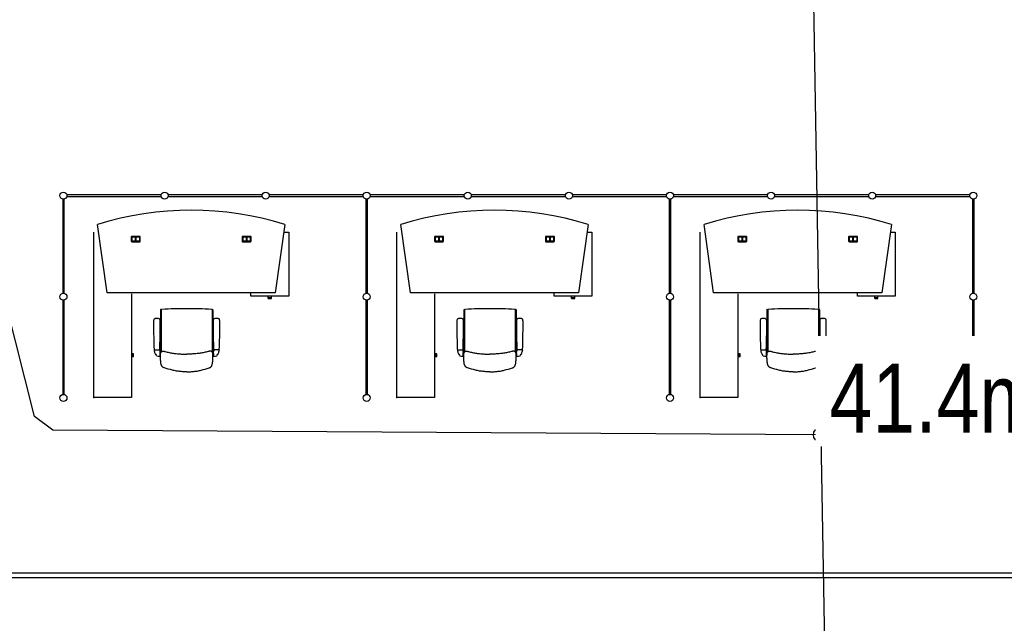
# Model space of a CAD drawing. Header units: millimetres. Extents: x 391350 to 515311, y -283575 to -199836.
# Tile 75 of 102: x 499002 to 509716, y -272000 to -265434. Entities that reach past the tile are written whole.
import ezdxf

# ---------------------------------------------------------------- set-up
doc = ezdxf.new("R2010")
doc.units = ezdxf.units.MM
doc.set_wipeout_variables(frame=1)
doc.layers.add('Evac_Occupant', color=183, linetype='Continuous')
doc.layers.add('Evac_Path_Fail', color=1, linetype='Continuous')
doc.styles.get("Standard").update_dxf_attribs({"font": 'arial.ttf'})

msp = doc.modelspace()

# ---------------------------------------------------------------- linework, layer by layer
at = {"color": 0}
for p, q in [((499470, -267386), (499470, -268411)), ((499487, -268411), (499487, -267386)), ((500541, -267340), (499516, -267340)), ((499516, -267357), (500541, -267357)), ((501641, -267340), (500616, -267340)), ((500616, -267357), (501641, -267357)), ((502741, -267340), (501716, -267340)), ((501716, -267357), (502741, -267357)), ((502770, -267386), (502770, -268411)), ((502787, -268411), (502787, -267386)), ((503841, -267340), (502816, -267340)), ((502816, -267357), (503841, -267357)), ((504941, -267340), (503916, -267340)), ((503916, -267357), (504941, -267357)), ((506041, -267340), (505016, -267340)), ((505016, -267357), (506041, -267357)), ((506070, -267386), (506070, -268411)), ((506087, -268411), (506087, -267386)), ((507141, -267340), (506116, -267340)), ((506116, -267357), (507141, -267357)), ((508241, -267340), (507216, -267340)), ((507216, -267357), (508241, -267357)), ((509341, -267340), (508316, -267340)), ((508316, -267357), (509341, -267357)), ((509370, -267386), (509370, -268411)), ((509387, -268411), (509387, -267386)), ((499807, -269545), (499807, -267745)), ((499953, -268405), (499849, -267662)), ((501888, -267662), (501783, -268405)), ((501876, -267745), (501929, -267745)), ((501929, -267745), (501929, -268442)), ((503107, -269545), (503107, -267745)), ((503253, -268405), (503149, -267662)), ((505188, -267662), (505083, -268405)), ((505176, -267745), (505229, -267745)), ((505229, -267745), (505229, -268442)), ((506407, -269545), (506407, -267745)), ((506553, -268405), (506449, -267662)), ((508488, -267662), (508383, -268405)), ((508476, -267745), (508529, -267745)), ((508529, -267745), (508529, -268442)), ((500216, -267797), (500216, -267843)), ((500308, -267791), (500222, -267791)), ((500222, -267841), (500222, -267799)), ((500222, -267849), (500308, -267849)), ((500223, -267799), (500223, -267841)), ((500224, -267797), (500306, -267797)), ((500224, -267798), (500265, -267798)), ((500306, -267843), (500224, -267843)), ((500224, -267843), (500265, -267843)), ((500263, -267843), (500263, -267798)), ((500265, -267798), (500265, -267843)), ((500265, -267843), (500265, -267798)), ((500306, -267798), (500265, -267798)), ((500265, -267843), (500306, -267843)), ((500267, -267798), (500267, -267843)), ((500308, -267799), (500308, -267841)), ((500308, -267841), (500308, -267799)), ((500314, -267843), (500314, -267797)), ((501422, -267797), (501422, -267843)), ((501514, -267791), (501428, -267791)), ((501428, -267841), (501428, -267799)), ((501428, -267849), (501514, -267849)), ((501429, -267799), (501429, -267841)), ((501430, -267797), (501512, -267797)), ((501430, -267798), (501471, -267798)), ((501430, -267843), (501471, -267843)), ((501512, -267843), (501430, -267843)), ((501469, -267843), (501469, -267798)), ((501471, -267798), (501471, -267843)), ((501471, -267843), (501471, -267798)), ((501512, -267798), (501471, -267798)), ((501471, -267843), (501512, -267843)), ((501473, -267798), (501473, -267843)), ((501514, -267799), (501514, -267841)), ((501514, -267841), (501514, -267799)), ((501520, -267843), (501520, -267797)), ((503516, -267797), (503516, -267843)), ((503608, -267791), (503522, -267791)), ((503522, -267841), (503522, -267799)), ((503522, -267849), (503608, -267849)), ((503523, -267799), (503523, -267841)), ((503524, -267797), (503606, -267797)), ((503524, -267798), (503565, -267798)), ((503606, -267843), (503524, -267843)), ((503524, -267843), (503565, -267843)), ((503563, -267843), (503563, -267798)), ((503565, -267798), (503565, -267843)), ((503565, -267843), (503565, -267798)), ((503606, -267798), (503565, -267798)), ((503565, -267843), (503606, -267843)), ((503567, -267798), (503567, -267843)), ((503608, -267799), (503608, -267841)), ((503608, -267841), (503608, -267799)), ((503614, -267843), (503614, -267797)), ((504722, -267797), (504722, -267843)), ((504814, -267791), (504728, -267791)), ((504728, -267841), (504728, -267799)), ((504728, -267849), (504814, -267849)), ((504729, -267799), (504729, -267841)), ((504730, -267797), (504812, -267797)), ((504730, -267798), (504771, -267798)), ((504730, -267843), (504771, -267843)), ((504812, -267843), (504730, -267843)), ((504769, -267843), (504769, -267798)), ((504771, -267798), (504771, -267843)), ((504771, -267843), (504771, -267798)), ((504812, -267798), (504771, -267798)), ((504771, -267843), (504812, -267843)), ((504773, -267798), (504773, -267843)), ((504814, -267799), (504814, -267841)), ((504814, -267841), (504814, -267799)), ((504820, -267843), (504820, -267797)), ((506816, -267797), (506816, -267843)), ((506908, -267791), (506822, -267791)), ((506822, -267841), (506822, -267799)), ((506822, -267849), (506908, -267849)), ((506823, -267799), (506823, -267841)), ((506824, -267797), (506906, -267797)), ((506824, -267798), (506865, -267798)), ((506906, -267843), (506824, -267843)), ((506824, -267843), (506865, -267843)), ((506863, -267843), (506863, -267798)), ((506865, -267798), (506865, -267843)), ((506865, -267843), (506865, -267798)), ((506906, -267798), (506865, -267798)), ((506865, -267843), (506906, -267843)), ((506867, -267798), (506867, -267843)), ((506908, -267799), (506908, -267841)), ((506908, -267841), (506908, -267799)), ((506914, -267843), (506914, -267797)), ((508022, -267797), (508022, -267843)), ((508114, -267791), (508028, -267791)), ((508028, -267841), (508028, -267799)), ((508028, -267849), (508114, -267849)), ((508029, -267799), (508029, -267841)), ((508030, -267797), (508112, -267797)), ((508030, -267798), (508071, -267798)), ((508030, -267843), (508071, -267843)), ((508112, -267843), (508030, -267843)), ((508069, -267843), (508069, -267798)), ((508071, -267798), (508071, -267843)), ((508071, -267843), (508071, -267798)), ((508112, -267798), (508071, -267798)), ((508071, -267843), (508112, -267843)), ((508073, -267798), (508073, -267843)), ((508114, -267799), (508114, -267841)), ((508114, -267841), (508114, -267799)), ((508120, -267843), (508120, -267797)), ((499470, -268486), (499470, -269511)), ((499487, -269511), (499487, -268486)), ((501783, -268405), (499953, -268405)), ((500217, -268416), (500217, -269545)), ((501518, -268442), (501518, -268405)), ((501929, -268442), (501518, -268442)), ((501707, -268455), (501707, -268442)), ((501707, -268455), (501741, -268455)), ((501707, -268467), (501707, -268455)), ((501707, -268467), (501741, -268467)), ((501741, -268455), (501741, -268442)), ((501741, -268467), (501741, -268455)), ((502770, -268486), (502770, -269511)), ((502787, -269511), (502787, -268486)), ((505083, -268405), (503253, -268405)), ((503517, -268416), (503517, -269545)), ((504818, -268442), (504818, -268405)), ((505229, -268442), (504818, -268442)), ((505007, -268455), (505007, -268442)), ((505007, -268455), (505041, -268455)), ((505007, -268467), (505007, -268455)), ((505007, -268467), (505041, -268467)), ((505041, -268455), (505041, -268442)), ((505041, -268467), (505041, -268455)), ((506070, -268486), (506070, -269511)), ((506087, -269511), (506087, -268486)), ((508383, -268405), (506553, -268405)), ((506817, -268416), (506817, -269545)), ((508118, -268442), (508118, -268405)), ((508529, -268442), (508118, -268442)), ((508307, -268455), (508307, -268442)), ((508307, -268455), (508341, -268455)), ((508307, -268467), (508307, -268455)), ((508307, -268467), (508341, -268467)), ((508341, -268455), (508341, -268442)), ((508341, -268467), (508341, -268455)), ((509370, -268486), (509370, -269511)), ((509387, -269511), (509387, -268486)), ((500533, -268589), (500533, -268724)), ((500536, -268587), (500543, -268591)), ((500543, -268592), (500543, -269046)), ((501102, -268587), (501095, -268591)), ((501095, -268592), (501095, -269046)), ((501105, -268589), (501105, -268724)), ((503833, -268589), (503833, -268724)), ((503836, -268587), (503843, -268591)), ((503843, -268592), (503843, -269046)), ((504402, -268587), (504395, -268591)), ((504395, -268592), (504395, -269046)), ((504405, -268589), (504405, -268724)), ((507133, -268589), (507133, -268724)), ((507136, -268587), (507143, -268591)), ((507143, -268592), (507143, -269046)), ((507702, -268587), (507695, -268591)), ((507695, -268592), (507695, -269046)), ((507705, -268589), (507705, -268724)), ((500495, -268685, 0), (500494, -268685, 0)), ((500495, -268685, 0), (500496, -268685, 0)), ((501143, -268685, 0), (501142, -268685, 0)), ((501143, -268685, 0), (501144, -268685, 0)), ((503795, -268685, 0), (503794, -268685, 0)), ((503795, -268685, 0), (503796, -268685, 0)), ((504443, -268685, 0), (504442, -268685, 0)), ((504443, -268685, 0), (504444, -268685, 0)), ((507095, -268685, 0), (507094, -268685, 0)), ((507095, -268685, 0), (507096, -268685, 0)), ((507743, -268685, 0), (507742, -268685, 0)), ((507743, -268685, 0), (507744, -268685, 0)), ((500530, -268731), (500530, -268757)), ((500532, -268727), (500532, -268727)), ((500532, -268760), (500532, -268760)), ((500533, -268764), (500533, -269054)), ((501105, -268764), (501105, -269054)), ((501107, -268727), (501107, -268727)), ((501107, -268760), (501107, -268760)), ((501108, -268731), (501108, -268757)), ((503830, -268731), (503830, -268757)), ((503832, -268727), (503832, -268727)), ((503832, -268760), (503832, -268760)), ((503833, -268764), (503833, -269054)), ((504405, -268764), (504405, -269054)), ((504407, -268727), (504407, -268727)), ((504407, -268760), (504407, -268760)), ((504408, -268731), (504408, -268757)), ((507130, -268731), (507130, -268757)), ((507132, -268727), (507132, -268727)), ((507132, -268760), (507132, -268760)), ((507133, -268764), (507133, -269054)), ((507705, -268764), (507705, -269054)), ((507707, -268727), (507707, -268727)), ((507707, -268760), (507707, -268760)), ((507708, -268731), (507708, -268757)), ((500465, -269025, 0), (500525, -269025, 0)), ((500465, -269025, 0), (500465, -269028, 0)), ((500525, -269025, 0), (500525, -269038, 0)), ((501173, -269025, 0), (501113, -269025, 0)), ((501113, -269025, 0), (501113, -269038, 0)), ((501173, -269025, 0), (501173, -269028, 0)), ((503765, -269025, 0), (503825, -269025, 0)), ((503765, -269025, 0), (503765, -269028, 0)), ((503825, -269025, 0), (503825, -269038, 0)), ((504473, -269025, 0), (504413, -269025, 0)), ((504413, -269025, 0), (504413, -269038, 0)), ((504473, -269025, 0), (504473, -269028, 0)), ((507065, -269025, 0), (507125, -269025, 0)), ((507065, -269025, 0), (507065, -269028, 0)), ((507125, -269025, 0), (507125, -269038, 0)), ((507773, -269025, 0), (507713, -269025, 0)), ((507713, -269025, 0), (507713, -269038, 0)), ((507773, -269025, 0), (507773, -269028, 0)), ((500230, -269069), (500217, -269069)), ((500230, -269103), (500217, -269103)), ((500230, -269103), (500230, -269069)), ((500242, -269069), (500230, -269069)), ((500242, -269103), (500230, -269103)), ((500242, -269103), (500242, -269069)), ((500529, -269093, 0), (500529, -269055, 0)), ((500529, -269060, 0), (500532, -269065, 0)), ((500529, -269065, 0), (500529, -269085, 0)), ((500529, -269069, 0), (500529, -269067, 0)), ((500529, -269081, 0), (500529, -269069, 0)), ((500529, -269081, 0), (500529, -269082, 0)), ((500529, -269090, 0), (500532, -269085, 0)), ((500532, -269065, 0), (500532, -269068, 0)), ((500532, -269068, 0), (500532, -269082, 0)), ((500532, -269082, 0), (500532, -269085, 0)), ((501109, -269060, 0), (501106, -269065, 0)), ((501106, -269065, 0), (501106, -269068, 0)), ((501106, -269068, 0), (501106, -269082, 0)), ((501106, -269082, 0), (501106, -269085, 0)), ((501109, -269090, 0), (501106, -269085, 0)), ((501109, -269093, 0), (501109, -269055, 0)), ((501109, -269065, 0), (501109, -269085, 0)), ((501109, -269069, 0), (501109, -269067, 0)), ((501109, -269081, 0), (501109, -269069, 0)), ((501109, -269081, 0), (501109, -269082, 0)), ((503530, -269069), (503517, -269069)), ((503530, -269103), (503517, -269103)), ((503530, -269103), (503530, -269069)), ((503542, -269069), (503530, -269069)), ((503542, -269103), (503530, -269103)), ((503542, -269103), (503542, -269069)), ((503829, -269093, 0), (503829, -269055, 0)), ((503829, -269060, 0), (503832, -269065, 0)), ((503829, -269065, 0), (503829, -269085, 0)), ((503829, -269069, 0), (503829, -269067, 0)), ((503829, -269081, 0), (503829, -269069, 0)), ((503829, -269081, 0), (503829, -269082, 0)), ((503829, -269090, 0), (503832, -269085, 0)), ((503832, -269065, 0), (503832, -269068, 0)), ((503832, -269068, 0), (503832, -269082, 0)), ((503832, -269082, 0), (503832, -269085, 0)), ((504409, -269060, 0), (504406, -269065, 0)), ((504406, -269065, 0), (504406, -269068, 0)), ((504406, -269068, 0), (504406, -269082, 0)), ((504406, -269082, 0), (504406, -269085, 0)), ((504409, -269090, 0), (504406, -269085, 0)), ((504409, -269093, 0), (504409, -269055, 0)), ((504409, -269065, 0), (504409, -269085, 0)), ((504409, -269069, 0), (504409, -269067, 0)), ((504409, -269081, 0), (504409, -269069, 0)), ((504409, -269081, 0), (504409, -269082, 0)), ((506830, -269069), (506817, -269069)), ((506830, -269103), (506817, -269103)), ((506830, -269103), (506830, -269069)), ((506842, -269069), (506830, -269069)), ((506842, -269103), (506830, -269103)), ((506842, -269103), (506842, -269069)), ((507129, -269093, 0), (507129, -269055, 0)), ((507129, -269060, 0), (507132, -269065, 0)), ((507129, -269065, 0), (507129, -269085, 0)), ((507129, -269069, 0), (507129, -269067, 0)), ((507129, -269081, 0), (507129, -269069, 0)), ((507129, -269081, 0), (507129, -269082, 0)), ((507129, -269090, 0), (507132, -269085, 0)), ((507132, -269065, 0), (507132, -269068, 0)), ((507132, -269068, 0), (507132, -269082, 0)), ((507132, -269082, 0), (507132, -269085, 0)), ((507709, -269060, 0), (507706, -269065, 0)), ((507706, -269065, 0), (507706, -269068, 0)), ((507706, -269068, 0), (507706, -269082, 0)), ((507706, -269082, 0), (507706, -269085, 0)), ((507709, -269090, 0), (507706, -269085, 0)), ((507709, -269093, 0), (507709, -269055, 0)), ((507709, -269065, 0), (507709, -269085, 0)), ((507709, -269069, 0), (507709, -269067, 0)), ((507709, -269081, 0), (507709, -269069, 0)), ((507709, -269081, 0), (507709, -269082, 0)), ((500819, -269265), (500819, -269265)), ((500819, -269265), (500819, -269265)), ((504119, -269265), (504119, -269265)), ((504119, -269265), (504119, -269265)), ((507419, -269265), (507419, -269265)), ((507419, -269265), (507419, -269265)), ((500217, -269545), (499807, -269545)), ((503517, -269545), (503107, -269545)), ((506817, -269545), (506407, -269545)), ((497984, -271451), (510459, -271451)), ((497984, -271501), (510459, -271501))]:
    msp.add_line(p, q, dxfattribs=at)
at = {"color": 0, "extrusion": (0, 0, -1), "flags": 128}
for points in [[(-500819, -269265), (-500808, -269265), (-500796, -269265), (-500785, -269264), (-500774, -269264), (-500763, -269263), (-500751, -269262), (-500740, -269261), (-500729, -269259), (-500718, -269258), (-500707, -269256), (-500696, -269254), (-500684, -269252), (-500674, -269249), (-500663, -269247), (-500652, -269244), (-500641, -269241), (-500619, -269235), (-500597, -269228), (-500576, -269222), (-500573, -269221), (-500570, -269220), (-500568, -269219), (-500565, -269218), (-500563, -269216), (-500560, -269215), (-500558, -269213), (-500556, -269211), (-500554, -269209), (-500552, -269207), (-500551, -269205), (-500549, -269202), (-500548, -269200), (-500546, -269197), (-500545, -269195), (-500544, -269192), (-500543, -269190), (-500542, -269187), (-500541, -269184), (-500540, -269181), (-500539, -269176), (-500538, -269170), (-500537, -269159), (-500536, -269148), (-500535, -269137), (-500534, -269125), (-500533, -269114), (-500533, -269103), (-500533, -269092), (-500533, -269086), (-500533, -269080), (-500533, -269074), (-500534, -269069), (-500534, -269066), (-500535, -269063), (-500535, -269060), (-500536, -269058), (-500537, -269055), (-500538, -269052), (-500540, -269050), (-500542, -269048), (-500544, -269046), (-500545, -269045), (-500546, -269044), (-500547, -269043), (-500548, -269043), (-500551, -269042), (-500554, -269041), (-500557, -269040), (-500559, -269040), (-500562, -269040), (-500565, -269040), (-500568, -269040), (-500571, -269040), (-500574, -269041), (-500579, -269042), (-500585, -269043), (-500595, -269047), (-500606, -269050), (-500617, -269052), (-500628, -269055), (-500639, -269057), (-500650, -269059), (-500662, -269061), (-500673, -269063), (-500684, -269064), (-500695, -269065), (-500706, -269067), (-500718, -269068), (-500729, -269069), (-500740, -269069), (-500751, -269070), (-500763, -269071), (-500774, -269071), (-500796, -269071), (-500819, -269072)], [(-504119, -269265), (-504108, -269265), (-504096, -269265), (-504085, -269264), (-504074, -269264), (-504063, -269263), (-504051, -269262), (-504040, -269261), (-504029, -269259), (-504018, -269258), (-504007, -269256), (-503996, -269254), (-503984, -269252), (-503974, -269249), (-503963, -269247), (-503952, -269244), (-503941, -269241), (-503919, -269235), (-503897, -269228), (-503876, -269222), (-503873, -269221), (-503870, -269220), (-503868, -269219), (-503865, -269218), (-503863, -269216), (-503860, -269215), (-503858, -269213), (-503856, -269211), (-503854, -269209), (-503852, -269207), (-503851, -269205), (-503849, -269202), (-503848, -269200), (-503846, -269197), (-503845, -269195), (-503844, -269192), (-503843, -269190), (-503842, -269187), (-503841, -269184), (-503840, -269181), (-503839, -269176), (-503838, -269170), (-503837, -269159), (-503836, -269148), (-503835, -269137), (-503834, -269125), (-503833, -269114), (-503833, -269103), (-503833, -269092), (-503833, -269086), (-503833, -269080), (-503833, -269074), (-503834, -269069), (-503834, -269066), (-503835, -269063), (-503835, -269060), (-503836, -269058), (-503837, -269055), (-503838, -269052), (-503840, -269050), (-503842, -269048), (-503844, -269046), (-503845, -269045), (-503846, -269044), (-503847, -269043), (-503848, -269043), (-503851, -269042), (-503854, -269041), (-503857, -269040), (-503859, -269040), (-503862, -269040), (-503865, -269040), (-503868, -269040), (-503871, -269040), (-503874, -269041), (-503879, -269042), (-503885, -269043), (-503895, -269047), (-503906, -269050), (-503917, -269052), (-503928, -269055), (-503939, -269057), (-503950, -269059), (-503962, -269061), (-503973, -269063), (-503984, -269064), (-503995, -269065), (-504006, -269067), (-504018, -269068), (-504029, -269069), (-504040, -269069), (-504051, -269070), (-504063, -269071), (-504074, -269071), (-504096, -269071), (-504119, -269072)], [(-507419, -269265), (-507408, -269265), (-507396, -269265), (-507385, -269264), (-507374, -269264), (-507363, -269263), (-507351, -269262), (-507340, -269261), (-507329, -269259), (-507318, -269258), (-507307, -269256), (-507296, -269254), (-507284, -269252), (-507274, -269249), (-507263, -269247), (-507252, -269244), (-507241, -269241), (-507219, -269235), (-507197, -269228), (-507176, -269222), (-507173, -269221), (-507170, -269220), (-507168, -269219), (-507165, -269218), (-507163, -269216), (-507160, -269215), (-507158, -269213), (-507156, -269211), (-507154, -269209), (-507152, -269207), (-507151, -269205), (-507149, -269202), (-507148, -269200), (-507146, -269197), (-507145, -269195), (-507144, -269192), (-507143, -269190), (-507142, -269187), (-507141, -269184), (-507140, -269181), (-507139, -269176), (-507138, -269170), (-507137, -269159), (-507136, -269148), (-507135, -269137), (-507134, -269125), (-507133, -269114), (-507133, -269103), (-507133, -269092), (-507133, -269086), (-507133, -269080), (-507133, -269074), (-507134, -269069), (-507134, -269066), (-507135, -269063), (-507135, -269060), (-507136, -269058), (-507137, -269055), (-507138, -269052), (-507140, -269050), (-507142, -269048), (-507144, -269046), (-507145, -269045), (-507146, -269044), (-507147, -269043), (-507148, -269043), (-507151, -269042), (-507154, -269041), (-507157, -269040), (-507159, -269040), (-507162, -269040), (-507165, -269040), (-507168, -269040), (-507171, -269040), (-507174, -269041), (-507179, -269042), (-507185, -269043), (-507195, -269047), (-507206, -269050), (-507217, -269052), (-507228, -269055), (-507239, -269057), (-507250, -269059), (-507262, -269061), (-507273, -269063), (-507284, -269064), (-507295, -269065), (-507306, -269067), (-507318, -269068), (-507329, -269069), (-507340, -269069), (-507351, -269070), (-507363, -269071), (-507374, -269071), (-507396, -269071), (-507419, -269072)]]:
    msp.add_lwpolyline(points, dxfattribs=at)
at = {"color": 0, "flags": 128}
for points in [[(500819, -269265), (500830, -269265), (500842, -269265), (500853, -269264), (500864, -269264), (500875, -269263), (500887, -269262), (500898, -269261), (500909, -269259), (500920, -269258), (500932, -269256), (500943, -269254), (500954, -269252), (500965, -269249), (500975, -269247), (500986, -269244), (500997, -269241), (501019, -269235), (501041, -269228), (501063, -269222), (501065, -269221), (501068, -269220), (501070, -269219), (501073, -269218), (501075, -269216), (501078, -269215), (501080, -269213), (501082, -269211), (501084, -269209), (501086, -269207), (501088, -269205), (501089, -269202), (501091, -269200), (501092, -269197), (501093, -269195), (501094, -269192), (501095, -269190), (501096, -269187), (501097, -269184), (501098, -269181), (501099, -269176), (501100, -269170), (501101, -269159), (501102, -269148), (501103, -269137), (501104, -269125), (501105, -269114), (501105, -269103), (501105, -269092), (501105, -269086), (501105, -269080), (501105, -269074), (501104, -269069), (501104, -269066), (501104, -269063), (501103, -269060), (501102, -269058), (501101, -269055), (501100, -269052), (501098, -269050), (501096, -269048), (501094, -269046), (501093, -269045), (501092, -269044), (501091, -269043), (501090, -269043), (501087, -269042), (501084, -269041), (501082, -269040), (501079, -269040), (501076, -269040), (501073, -269040), (501070, -269040), (501067, -269040), (501064, -269041), (501059, -269042), (501053, -269043), (501043, -269047), (501032, -269050), (501021, -269052), (501010, -269055), (500999, -269057), (500988, -269059), (500976, -269061), (500965, -269063), (500954, -269064), (500943, -269065), (500932, -269067), (500920, -269068), (500909, -269069), (500898, -269069), (500887, -269070), (500875, -269071), (500864, -269071), (500842, -269071), (500819, -269072)], [(504119, -269265), (504130, -269265), (504142, -269265), (504153, -269264), (504164, -269264), (504175, -269263), (504187, -269262), (504198, -269261), (504209, -269259), (504220, -269258), (504232, -269256), (504243, -269254), (504254, -269252), (504265, -269249), (504275, -269247), (504286, -269244), (504297, -269241), (504319, -269235), (504341, -269228), (504363, -269222), (504365, -269221), (504368, -269220), (504370, -269219), (504373, -269218), (504375, -269216), (504378, -269215), (504380, -269213), (504382, -269211), (504384, -269209), (504386, -269207), (504388, -269205), (504389, -269202), (504391, -269200), (504392, -269197), (504393, -269195), (504394, -269192), (504395, -269190), (504396, -269187), (504397, -269184), (504398, -269181), (504399, -269176), (504400, -269170), (504401, -269159), (504402, -269148), (504403, -269137), (504404, -269125), (504405, -269114), (504405, -269103), (504405, -269092), (504405, -269086), (504405, -269080), (504405, -269074), (504404, -269069), (504404, -269066), (504404, -269063), (504403, -269060), (504402, -269058), (504401, -269055), (504400, -269052), (504398, -269050), (504396, -269048), (504394, -269046), (504393, -269045), (504392, -269044), (504391, -269043), (504390, -269043), (504387, -269042), (504384, -269041), (504382, -269040), (504379, -269040), (504376, -269040), (504373, -269040), (504370, -269040), (504367, -269040), (504364, -269041), (504359, -269042), (504353, -269043), (504343, -269047), (504332, -269050), (504321, -269052), (504310, -269055), (504299, -269057), (504288, -269059), (504276, -269061), (504265, -269063), (504254, -269064), (504243, -269065), (504232, -269067), (504220, -269068), (504209, -269069), (504198, -269069), (504187, -269070), (504175, -269071), (504164, -269071), (504142, -269071), (504119, -269072)], [(507419, -269265), (507430, -269265), (507442, -269265), (507453, -269264), (507464, -269264), (507475, -269263), (507487, -269262), (507498, -269261), (507509, -269259), (507520, -269258), (507532, -269256), (507543, -269254), (507554, -269252), (507565, -269249), (507575, -269247), (507586, -269244), (507597, -269241), (507619, -269235), (507641, -269228), (507663, -269222), (507665, -269221), (507668, -269220), (507670, -269219), (507673, -269218), (507675, -269216), (507678, -269215), (507680, -269213), (507682, -269211), (507684, -269209), (507686, -269207), (507688, -269205), (507689, -269202), (507691, -269200), (507692, -269197), (507693, -269195), (507694, -269192), (507695, -269190), (507696, -269187), (507697, -269184), (507698, -269181), (507699, -269176), (507700, -269170), (507701, -269159), (507702, -269148), (507703, -269137), (507704, -269125), (507705, -269114), (507705, -269103), (507705, -269092), (507705, -269086), (507705, -269080), (507705, -269074), (507704, -269069), (507704, -269066), (507704, -269063), (507703, -269060), (507702, -269058), (507701, -269055), (507700, -269052), (507698, -269050), (507696, -269048), (507694, -269046), (507693, -269045), (507692, -269044), (507691, -269043), (507690, -269043), (507687, -269042), (507684, -269041), (507682, -269040), (507679, -269040), (507676, -269040), (507673, -269040), (507670, -269040), (507667, -269040), (507664, -269041), (507659, -269042), (507653, -269043), (507643, -269047), (507632, -269050), (507621, -269052), (507610, -269055), (507599, -269057), (507588, -269059), (507576, -269061), (507565, -269063), (507554, -269064), (507543, -269065), (507532, -269067), (507520, -269068), (507509, -269069), (507498, -269069), (507487, -269070), (507475, -269071), (507464, -269071), (507442, -269071), (507419, -269072)]]:
    msp.add_lwpolyline(points, dxfattribs=at)
at = {"color": 0}
for centre in [(499478, -267348), (500578, -267348), (501678, -267348), (502778, -267348), (503878, -267348), (504978, -267348), (506078, -267348), (507178, -267348), (508278, -267348), (509378, -267348), (499478, -268448), (502778, -268448), (506078, -268448), (509378, -268448), (499478, -269548), (502778, -269548), (506078, -269548), (509378, -269548)]:
    msp.add_circle(centre, 38, dxfattribs=at)
for centre, radius, start, end in [((500868, -270896), 3390, 72.5003, 107.4997), ((504168, -270896), 3390, 72.5003, 107.4997), ((507468, -270896), 3390, 72.5003, 107.4997), ((500222, -267797), 6, 90, 180), ((500222, -267843), 6, 180, 270), ((500224, -267799), 2, 90, 180), ((500224, -267841), 2, 180, 270), ((500224, -267799), 1.5, 90, 180), ((500224, -267841), 1.5, 180, 270), ((500306, -267799), 2, 0, 90), ((500306, -267799), 1.5, 0, 90), ((500306, -267841), 2, 270, 0), ((500306, -267841), 1.5, 270, 0), ((500308, -267797), 6, 0, 90), ((500308, -267843), 6, 270, 0), ((501428, -267797), 6, 90, 180), ((501428, -267843), 6, 180, 270), ((501430, -267799), 2, 90, 180), ((501430, -267841), 2, 180, 270), ((501430, -267799), 1.5, 90, 180), ((501430, -267841), 1.5, 180, 270), ((501512, -267799), 2, 0, 90), ((501512, -267799), 1.5, 0, 90), ((501512, -267841), 1.5, 270, 0), ((501512, -267841), 2, 270, 0), ((501514, -267797), 6, 0, 90), ((501514, -267843), 6, 270, 0), ((503522, -267797), 6, 90, 180), ((503522, -267843), 6, 180, 270), ((503524, -267799), 2, 90, 180), ((503524, -267841), 2, 180, 270), ((503524, -267799), 1.5, 90, 180), ((503524, -267841), 1.5, 180, 270), ((503606, -267799), 2, 0, 90), ((503606, -267799), 1.5, 0, 90), ((503606, -267841), 2, 270, 0), ((503606, -267841), 1.5, 270, 0), ((503608, -267797), 6, 0, 90), ((503608, -267843), 6, 270, 0), ((504728, -267797), 6, 90, 180), ((504728, -267843), 6, 180, 270), ((504730, -267799), 2, 90, 180), ((504730, -267841), 2, 180, 270), ((504730, -267799), 1.5, 90, 180), ((504730, -267841), 1.5, 180, 270), ((504812, -267799), 2, 0, 90), ((504812, -267799), 1.5, 0, 90), ((504812, -267841), 1.5, 270, 0), ((504812, -267841), 2, 270, 0), ((504814, -267797), 6, 0, 90), ((504814, -267843), 6, 270, 0), ((506822, -267797), 6, 90, 180), ((506822, -267843), 6, 180, 270), ((506824, -267799), 2, 90, 180), ((506824, -267841), 2, 180, 270), ((506824, -267799), 1.5, 90, 180), ((506824, -267841), 1.5, 180, 270), ((506906, -267799), 2, 0, 90), ((506906, -267799), 1.5, 0, 90), ((506906, -267841), 2, 270, 0), ((506906, -267841), 1.5, 270, 0), ((506908, -267797), 6, 0, 90), ((506908, -267843), 6, 270, 0), ((508028, -267797), 6, 90, 180), ((508028, -267843), 6, 180, 270), ((508030, -267799), 2, 90, 180), ((508030, -267841), 2, 180, 270), ((508030, -267799), 1.5, 90, 180), ((508030, -267841), 1.5, 180, 270), ((508112, -267799), 2, 0, 90), ((508112, -267799), 1.5, 0, 90), ((508112, -267841), 1.5, 270, 0), ((508112, -267841), 2, 270, 0), ((508114, -267797), 6, 0, 90), ((508114, -267843), 6, 270, 0), ((500535, -268589), 2, 64.1492, 180), ((500550, -268592), 7, 93.0846, 180), ((500819, -273584), 5006, 90, 93.0846), ((500819, -273584), 5006, 86.9154, 90), ((501088, -268592), 7, 0, 86.9154), ((501103, -268589), 2, 0, 115.8508), ((503835, -268589), 2, 64.1492, 180), ((503850, -268592), 7, 93.0846, 180), ((504119, -273584), 5006, 90, 93.0846), ((504119, -273584), 5006, 86.9154, 90), ((504388, -268592), 7, 0, 86.9154), ((504403, -268589), 2, 0, 115.8508), ((507135, -268589), 2, 64.1492, 180), ((507150, -268592), 7, 93.0846, 180), ((507419, -273584), 5006, 90, 93.0846), ((507419, -273584), 5006, 86.9154, 90), ((507688, -268592), 7, 0, 86.9154), ((507703, -268589), 2, 0, 115.8508), ((500497, -268709, 0), 37.4, 159.7407, 179.7876), ((501721, -268735, 0), 1262, 178.8285, 180.7164), ((500475, -268701, 0), 13.7, 121.5291, 160.5701), ((500479, -268708, 0), 22.5, 97.9869, 121.2718), ((500487, -268745, 0), 59.9, 92.607, 100.5296), ((500496, -268922, 0), 237, 90.5676, 92.9749), ((500494, -268922, 0), 237, 87.0251, 89.4324), ((500503, -268745, 0), 59.9, 79.4704, 87.393), ((500511, -268708, 0), 22.5, 58.7282, 82.0131), ((500516, -268701, 0), 13.7, 19.4299, 58.4709), ((500493, -268709, 0), 37.4, 0.2124, 20.2593), ((499269, -268735, 0), 1262, 359.2836, 1.1715), ((501145, -268709, 0), 37.4, 159.7407, 179.7876), ((502369, -268735, 0), 1262, 178.8285, 180.7164), ((501123, -268701, 0), 13.7, 121.5291, 160.5701), ((501127, -268708, 0), 22.5, 97.9869, 121.2718), ((501135, -268745, 0), 59.9, 92.607, 100.5296), ((501144, -268922, 0), 237, 90.5676, 92.9749), ((501142, -268922, 0), 237, 87.0251, 89.4324), ((501151, -268745, 0), 59.9, 79.4704, 87.393), ((501159, -268708, 0), 22.5, 58.7282, 82.0131), ((501164, -268701, 0), 13.7, 19.4299, 58.4709), ((501141, -268709, 0), 37.4, 0.2124, 20.2593), ((499917, -268735, 0), 1262, 359.2836, 1.1715), ((503797, -268709, 0), 37.4, 159.7407, 179.7876), ((505021, -268735, 0), 1262, 178.8285, 180.7164), ((503775, -268701, 0), 13.7, 121.5291, 160.5701), ((503779, -268708, 0), 22.5, 97.9869, 121.2718), ((503787, -268745, 0), 59.9, 92.607, 100.5296), ((503796, -268922, 0), 237, 90.5676, 92.9749), ((503794, -268922, 0), 237, 87.0251, 89.4324), ((503803, -268745, 0), 59.9, 79.4704, 87.393), ((503811, -268708, 0), 22.5, 58.7282, 82.0131), ((503816, -268701, 0), 13.7, 19.4299, 58.4709), ((503793, -268709, 0), 37.4, 0.2124, 20.2593), ((502569, -268735, 0), 1262, 359.2836, 1.1715), ((504445, -268709, 0), 37.4, 159.7407, 179.7876), ((505669, -268735, 0), 1262, 178.8285, 180.7164), ((504423, -268701, 0), 13.7, 121.5291, 160.5701), ((504427, -268708, 0), 22.5, 97.9869, 121.2718), ((504435, -268745, 0), 59.9, 92.607, 100.5296), ((504444, -268922, 0), 237, 90.5676, 92.9749), ((504442, -268922, 0), 237, 87.0251, 89.4324), ((504451, -268745, 0), 59.9, 79.4704, 87.393), ((504459, -268708, 0), 22.5, 58.7282, 82.0131), ((504464, -268701, 0), 13.7, 19.4299, 58.4709), ((504441, -268709, 0), 37.4, 0.2124, 20.2593), ((503217, -268735, 0), 1262, 359.2836, 1.1715), ((507097, -268709, 0), 37.4, 159.7407, 179.7876), ((508321, -268735, 0), 1262, 178.8285, 180.7164), ((507075, -268701, 0), 13.7, 121.5291, 160.5701), ((507079, -268708, 0), 22.5, 97.9869, 121.2718), ((507087, -268745, 0), 59.9, 92.607, 100.5296), ((507096, -268922, 0), 237, 90.5676, 92.9749), ((507094, -268922, 0), 237, 87.0251, 89.4324), ((507103, -268745, 0), 59.9, 79.4704, 87.393), ((507111, -268708, 0), 22.5, 58.7282, 82.0131), ((507116, -268701, 0), 13.7, 19.4299, 58.4709), ((507093, -268709, 0), 37.4, 0.2124, 20.2593), ((505869, -268735, 0), 1262, 359.2836, 1.1715), ((507745, -268709, 0), 37.4, 159.7407, 179.7876), ((508969, -268735, 0), 1262, 178.8285, 180.7164), ((507723, -268701, 0), 13.7, 121.5291, 160.5701), ((507727, -268708, 0), 22.5, 97.9869, 121.2718), ((507735, -268745, 0), 59.9, 92.607, 100.5296), ((507744, -268922, 0), 237, 90.5676, 92.9749), ((507742, -268922, 0), 237, 87.0251, 89.4324), ((507751, -268745, 0), 59.9, 79.4704, 87.393), ((507759, -268708, 0), 22.5, 58.7282, 82.0131), ((507764, -268701, 0), 13.7, 19.4299, 58.4709), ((507741, -268709, 0), 37.4, 0.2124, 20.2593), ((506517, -268735, 0), 1262, 359.2836, 1.1715), ((507359, -268763, 0), 6900, 179.8927, 182.1625), ((493631, -268763, 0), 6900, 357.8375, 0.1073), ((500535, -268731), 5, 135, 180), ((500535, -268757), 5, 180, 225), ((500528, -268724), 5, 315, 0), ((500528, -268764), 5, 0, 45), ((501110, -268724), 5, 180, 225), ((501110, -268764), 5, 135, 180), ((501103, -268731), 5, 0, 45), ((508007, -268763, 0), 6900, 179.8927, 182.1625), ((501103, -268757), 5, 315, 0), ((494279, -268763, 0), 6900, 357.8375, 0.1073), ((510659, -268763, 0), 6900, 179.8927, 182.1625), ((496931, -268763, 0), 6900, 357.8375, 0.1073), ((503835, -268731), 5, 135, 180), ((503835, -268757), 5, 180, 225), ((503828, -268724), 5, 315, 0), ((503828, -268764), 5, 0, 45), ((504410, -268724), 5, 180, 225), ((504410, -268764), 5, 135, 180), ((504403, -268731), 5, 0, 45), ((511307, -268763, 0), 6900, 179.8927, 182.1625), ((504403, -268757), 5, 315, 0), ((497579, -268763, 0), 6900, 357.8375, 0.1073), ((513959, -268763, 0), 6900, 179.8927, 182.1625), ((500231, -268763, 0), 6900, 357.8375, 0.1073), ((507135, -268731), 5, 135, 180), ((507135, -268757), 5, 180, 225), ((507128, -268724), 5, 315, 0), ((507128, -268764), 5, 0, 45), ((507710, -268724), 5, 180, 225), ((507710, -268764), 5, 135, 180), ((507703, -268731), 5, 0, 45), ((514607, -268763, 0), 6900, 179.8927, 182.1625), ((507703, -268757), 5, 315, 0), ((500879, -268763, 0), 6900, 357.8375, 0.1073), ((500465, -269024, 0), 0.8, 182.1625, 270), ((500535, -269028, 0), 70, 180, 196.1237), ((500525, -269024, 0), 0.8, 270, 357.8375), ((501113, -269024, 0), 0.8, 182.1625, 270), ((501103, -269028, 0), 70, 343.8763, 0), ((501173, -269024, 0), 0.8, 270, 357.8375), ((503765, -269024, 0), 0.8, 182.1625, 270), ((503835, -269028, 0), 70, 180, 196.1237), ((503825, -269024, 0), 0.8, 270, 357.8375), ((504413, -269024, 0), 0.8, 182.1625, 270), ((504403, -269028, 0), 70, 343.8763, 0), ((504473, -269024, 0), 0.8, 270, 357.8375), ((507065, -269024, 0), 0.8, 182.1625, 270), ((507135, -269028, 0), 70, 180, 196.1237), ((507125, -269024, 0), 0.8, 270, 357.8375), ((507713, -269024, 0), 0.8, 182.1625, 270), ((507703, -269028, 0), 70, 343.8763, 0), ((507773, -269024, 0), 0.8, 270, 357.8375), ((500564, -269019, 0), 100, 196.1237, 213.806), ((500605, -268991, 0), 150, 213.806, 221.1159), ((500493, -269090, 0), 0.5, 221.1159, 259.5623), ((500605, -268991, 0), 150, 221.1159, 221.1825), ((500547, -268795, 0), 300, 259.5623, 266.2553), ((500547, -268795, 0), 300, 259.529, 259.5623), ((500560, -269038, 0), 35, 180, 207.6604), ((500528, -269093, 0), 1.5, 266.2553, 0), ((500549, -269054), 16, 180, 207.9094), ((501089, -269054), 16, 332.0906, 0), ((501078, -269038, 0), 35, 332.3396, 0), ((501111, -269093, 0), 1.5, 180, 273.7447), ((501091, -268795, 0), 300, 273.7447, 280.4377), ((501145, -269090, 0), 0.5, 280.4377, 318.8841), ((501091, -268795, 0), 300, 280.4377, 280.471), ((501033, -268991, 0), 150, 318.8841, 326.194), ((501033, -268991, 0), 150, 318.8175, 318.8841), ((501074, -269019, 0), 100, 326.194, 343.8763), ((503864, -269019, 0), 100, 196.1237, 213.806), ((503905, -268991, 0), 150, 213.806, 221.1159), ((503793, -269090, 0), 0.5, 221.1159, 259.5623), ((503905, -268991, 0), 150, 221.1159, 221.1825), ((503847, -268795, 0), 300, 259.5623, 266.2553), ((503847, -268795, 0), 300, 259.529, 259.5623), ((503860, -269038, 0), 35, 180, 207.6604), ((503828, -269093, 0), 1.5, 266.2553, 0), ((503849, -269054), 16, 180, 207.9094), ((504389, -269054), 16, 332.0906, 0), ((504378, -269038, 0), 35, 332.3396, 0), ((504411, -269093, 0), 1.5, 180, 273.7447), ((504391, -268795, 0), 300, 273.7447, 280.4377), ((504445, -269090, 0), 0.5, 280.4377, 318.8841), ((504391, -268795, 0), 300, 280.4377, 280.471), ((504333, -268991, 0), 150, 318.8841, 326.194), ((504333, -268991, 0), 150, 318.8175, 318.8841), ((504374, -269019, 0), 100, 326.194, 343.8763), ((507164, -269019, 0), 100, 196.1237, 213.806), ((507205, -268991, 0), 150, 213.806, 221.1159), ((507093, -269090, 0), 0.5, 221.1159, 259.5623), ((507205, -268991, 0), 150, 221.1159, 221.1825), ((507147, -268795, 0), 300, 259.5623, 266.2553), ((507147, -268795, 0), 300, 259.529, 259.5623), ((507160, -269038, 0), 35, 180, 207.6604), ((507128, -269093, 0), 1.5, 266.2553, 0), ((507149, -269054), 16, 180, 207.9094), ((507689, -269054), 16, 332.0906, 0), ((507678, -269038, 0), 35, 332.3396, 0), ((507711, -269093, 0), 1.5, 180, 273.7447), ((507691, -268795, 0), 300, 273.7447, 280.4377), ((507745, -269090, 0), 0.5, 280.4377, 318.8841), ((507691, -268795, 0), 300, 280.4377, 280.471), ((507633, -268991, 0), 150, 318.8841, 326.194), ((507633, -268991, 0), 150, 318.8175, 318.8841), ((507674, -269019, 0), 100, 326.194, 343.8763)]:
    msp.add_arc(centre, radius, start, end, dxfattribs=at)
for p in [(499807, -269545), (503107, -269545), (506407, -269545)]:
    msp.add_point(p, dxfattribs=at)
at = {"layer": 'Evac_Occupant'}
msp.add_lwpolyline([(466115, -251082), (476119, -251082), (498658, -251082), (509557, -251082), (507579, -261603), (507721, -269970), (507830, -276144), (486491, -274811), (462153, -273439)], dxfattribs=at)
at = {"layer": 'Evac_Path_Fail'}
msp.add_lwpolyline([(507714, -269950), (499364, -269900), (499164, -269750), (498314, -266400), (498314, -265750), (498114, -265550), (497864, -265550), (497664, -265700), (496564, -267850), (496564, -277550), (495164, -278800), (482014, -278800), (481814, -278950), (481564, -279350)], dxfattribs=at)
msp.add_circle((507714, -269950), 75, dxfattribs=at)

# ---------------------------------------------------------------- next in the draw order: wipeouts: each hides what was drawn before it
msp.add_wipeout([(507664, -270075), (510514, -270075), (510514, -268875), (507664, -268875)]).dxf.layer = 'Evac_Path_Fail'

# ---------------------------------------------------------------- next in the draw order: texts
at = {"layer": 'Evac_Path_Fail', "width": 0.8}
msp.add_text('41.4m', height=750, dxfattribs=at).set_placement((507814, -269925))

doc.saveas('drawing.dxf')
